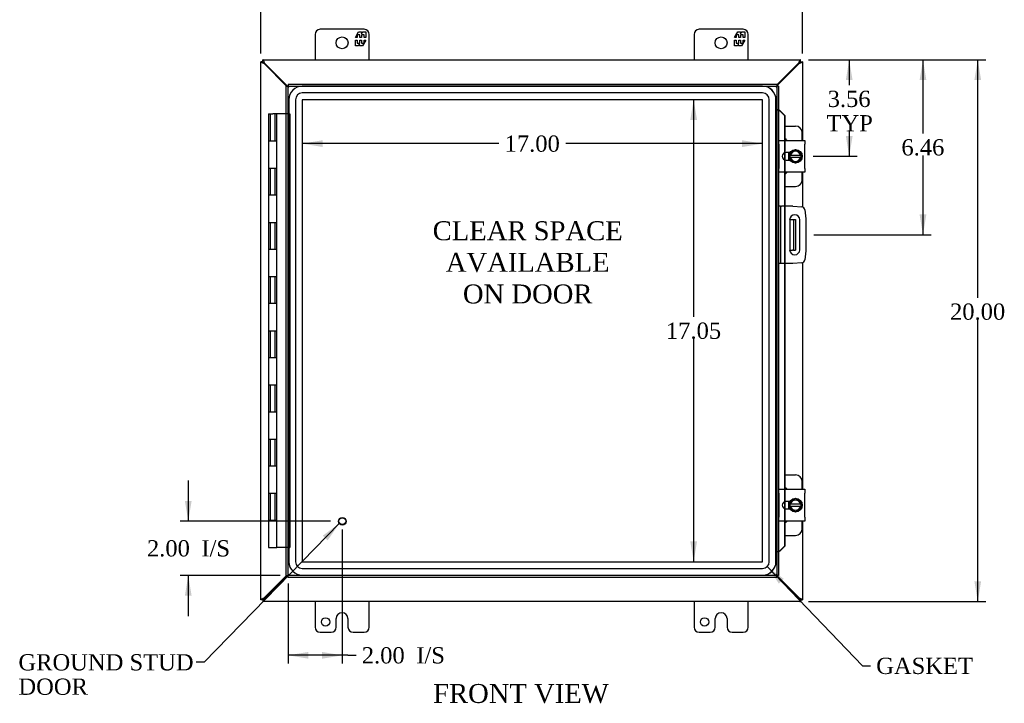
# Model space of a CAD drawing. Header units: inches. Extents: x 1 to 119, y 2 to 79.
# Tile 3 of 8: x 21 to 57, y 25 to 50. Entities that reach past the tile are written whole.
import ezdxf
from ezdxf.enums import TextEntityAlignment as Align

# ---------------------------------------------------------------- set-up
doc = ezdxf.new("R2010")
doc.units = ezdxf.units.IN
doc.header["$MEASUREMENT"] = 0
for name, color, linetype in [('COM40153-1', 7, 'CONTINUOUS'), ('COM40153-2', 7, 'CONTINUOUS'), ('COM42667', 7, 'CONTINUOUS'), ('COM42780', 7, 'CONTINUOUS'), ('COM48472', 7, 'CONTINUOUS'), ('COM70219', 7, 'CONTINUOUS'), ('COM71780-7', 7, 'CONTINUOUS'), ('DEFAULT', 7, 'CONTINUOUS'), ('FET07710', 7, 'CONTINUOUS'), ('HNG10620-16B', 7, 'CONTINUOUS'), ('HNG10620-16C', 7, 'CONTINUOUS'), ('SCC19011', 7, 'CONTINUOUS'), ('SPR20265', 7, 'CONTINUOUS'), ('STD21878', 7, 'CONTINUOUS'), ('WAF25035', 7, 'CONTINUOUS')]:
    doc.layers.add(name, color=color, linetype=linetype)
doc.styles.add('SEACAD_TIMES_NEW_ROMAN', font='times.ttf')

# ---------------------------------------------------------------- blocks, each defined once
blk = doc.blocks.new('SEANNOT_GROUP2')
at = {"layer": 'DEFAULT', "linetype": 'Continuous'}
blk.add_hatch(color=136, dxfattribs=at).paths.add_polyline_path([(32.457, 30.648), (32.891, 31.273), (32.278, 30.823)])
at = {"layer": 'DEFAULT', "color": 136, "linetype": 'Continuous'}
blk.add_line((27.903, 26.151), (27.603, 26.151), dxfattribs=at)
blk.add_lwpolyline([(27.903, 26.151), (32.891, 31.273)], dxfattribs=at)
at = {"layer": 'DEFAULT', "color": 136, "linetype": 'Continuous', "style": 'SEACAD_TIMES_NEW_ROMAN'}
for s, p in [('GROUND STUD', (21.038, 26.451)), ('DOOR', (21.038, 25.551))]:
    blk.add_text(s, height=0.6, dxfattribs=at).set_placement(p, align=Align.TOP_LEFT)
blk = doc.blocks.new('SEANNOT_GROUP3')
at = {"layer": 'DEFAULT', "linetype": 'Continuous'}
blk.add_hatch(color=136, dxfattribs=at).paths.add_polyline_path([(49.305, 29.231), (48.696, 29.686), (49.125, 29.058)])
at = {"layer": 'DEFAULT', "color": 136, "linetype": 'Continuous'}
blk.add_line((52.212, 26.02), (52.512, 26.02), dxfattribs=at)
blk.add_lwpolyline([(52.212, 26.02), (48.696, 29.686)], dxfattribs=at)
at = {"layer": 'DEFAULT', "color": 136, "linetype": 'Continuous', "style": 'SEACAD_TIMES_NEW_ROMAN'}
blk.add_text('GASKET', height=0.6, dxfattribs=at).set_placement((52.722, 26.32), align=Align.TOP_LEFT)
blk = doc.blocks.new('GDIMGGROUP')
at = {"layer": 'DEFAULT', "linetype": 'Continuous'}
for points in [[(30.743, 51.328), (29.993, 51.203), (30.743, 51.078)], [(49.243, 51.328), (49.243, 51.078), (49.993, 51.203)]]:
    blk.add_hatch(color=136, dxfattribs=at).paths.add_polyline_path(points)
at = {"layer": 'DEFAULT', "color": 136, "linetype": 'Continuous'}
for p, q in [((29.993, 48.617), (29.993, 51.503)), ((49.993, 48.617), (49.993, 51.503)), ((38.759, 51.203), (29.993, 51.203)), ((49.993, 51.203), (41.227, 51.203))]:
    blk.add_line(p, q, dxfattribs=at)
at = {"layer": 'DEFAULT', "color": 136, "linetype": 'Continuous', "style": 'SEACAD_TIMES_NEW_ROMAN'}
blk.add_text('20.00', height=0.6, dxfattribs=at).set_placement((38.969, 51.503), align=Align.TOP_LEFT)
blk = doc.blocks.new('GDIMGGROUP1')
at = {"layer": 'DEFAULT', "linetype": 'Continuous'}
for points in [[(56.597, 47.639), (56.472, 48.389), (56.347, 47.639)], [(56.597, 29.139), (56.347, 29.139), (56.472, 28.389)]]:
    blk.add_hatch(color=136, dxfattribs=at).paths.add_polyline_path(points)
at = {"layer": 'DEFAULT', "color": 136, "linetype": 'Continuous'}
for p, q in [((50.221, 48.389), (56.772, 48.389)), ((56.472, 39.604), (56.472, 48.389)), ((56.472, 28.389), (56.472, 38.794)), ((50.221, 28.389), (56.772, 28.389))]:
    blk.add_line(p, q, dxfattribs=at)
at = {"layer": 'DEFAULT', "color": 136, "linetype": 'Continuous', "style": 'SEACAD_TIMES_NEW_ROMAN'}
blk.add_text('20.00', height=0.6, dxfattribs=at).set_placement((55.448, 39.394), align=Align.TOP_LEFT)
blk = doc.blocks.new('GDIMGGROUP2')
at = {"layer": 'DEFAULT', "linetype": 'Continuous'}
for points in [[(27.186, 32.108), (27.311, 31.358), (27.436, 32.108)], [(27.186, 28.608), (27.436, 28.608), (27.311, 29.358)]]:
    blk.add_hatch(color=136, dxfattribs=at).paths.add_polyline_path(points)
at = {"layer": 'DEFAULT', "color": 136, "linetype": 'Continuous'}
for p, q in [((27.311, 32.858), (27.311, 31.358)), ((32.562, 31.358), (27.011, 31.358)), ((30.702, 29.358), (27.011, 29.358)), ((27.311, 29.358), (27.311, 27.858))]:
    blk.add_line(p, q, dxfattribs=at)
at = {"layer": 'DEFAULT', "color": 136, "linetype": 'Continuous', "style": 'SEACAD_TIMES_NEW_ROMAN'}
for s, p in [('2.00', (25.786, 30.658)), ('I/S', (27.798, 30.658))]:
    blk.add_text(s, height=0.6, dxfattribs=at).set_placement(p, align=Align.TOP_LEFT)
blk = doc.blocks.new('GDIMGGROUP3')
at = {"layer": 'DEFAULT', "linetype": 'Continuous'}
for points in [[(31.752, 26.284), (31.752, 26.534), (31.002, 26.409)], [(32.252, 26.284), (33.002, 26.409), (32.252, 26.534)]]:
    blk.add_hatch(color=136, dxfattribs=at).paths.add_polyline_path(points)
at = {"layer": 'DEFAULT', "color": 136, "linetype": 'Continuous'}
for p, q in [((33.002, 31.058), (33.002, 26.109)), ((31.002, 29.058), (31.002, 26.109)), ((33.211, 26.409), (31.002, 26.409)), ((33.211, 26.409), (33.511, 26.409))]:
    blk.add_line(p, q, dxfattribs=at)
at = {"layer": 'DEFAULT', "color": 136, "linetype": 'Continuous', "style": 'SEACAD_TIMES_NEW_ROMAN'}
for s, p in [('2.00', (33.721, 26.709)), ('I/S', (35.733, 26.709))]:
    blk.add_text(s, height=0.6, dxfattribs=at).set_placement(p, align=Align.TOP_LEFT)
blk = doc.blocks.new('GDIMGGROUP16')
at = {"layer": 'DEFAULT', "linetype": 'Continuous'}
for points in [[(51.849, 47.639), (51.724, 48.389), (51.599, 47.639)], [(51.849, 45.577), (51.599, 45.577), (51.724, 44.827)]]:
    blk.add_hatch(color=136, dxfattribs=at).paths.add_polyline_path(points)
at = {"layer": 'DEFAULT', "color": 136, "linetype": 'Continuous'}
for p, q in [((50.221, 48.389), (52.024, 48.389)), ((51.724, 48.389), (51.724, 47.457)), ((51.724, 45.747), (51.724, 44.827)), ((50.389, 44.827), (52.024, 44.827))]:
    blk.add_line(p, q, dxfattribs=at)
at = {"layer": 'DEFAULT', "color": 136, "linetype": 'Continuous', "style": 'SEACAD_TIMES_NEW_ROMAN'}
for s, p in [('3.56', (50.928, 47.247)), ('TYP', (50.885, 46.347))]:
    blk.add_text(s, height=0.6, dxfattribs=at).set_placement(p, align=Align.TOP_LEFT)
blk = doc.blocks.new('GDIMGGROUP17')
at = {"layer": 'DEFAULT', "linetype": 'Continuous'}
for points in [[(54.573, 47.639), (54.448, 48.389), (54.323, 47.639)], [(54.573, 42.679), (54.323, 42.679), (54.448, 41.929)]]:
    blk.add_hatch(color=136, dxfattribs=at).paths.add_polyline_path(points)
at = {"layer": 'DEFAULT', "color": 136, "linetype": 'Continuous'}
for p, q in [((50.221, 48.389), (54.748, 48.389)), ((54.448, 48.389), (54.448, 45.669)), ((54.448, 44.859), (54.448, 41.929)), ((50.418, 41.929), (54.748, 41.929))]:
    blk.add_line(p, q, dxfattribs=at)
at = {"layer": 'DEFAULT', "color": 136, "linetype": 'Continuous', "style": 'SEACAD_TIMES_NEW_ROMAN'}
blk.add_text('6.46', height=0.6, dxfattribs=at).set_placement((53.652, 45.459), align=Align.TOP_LEFT)
blk = doc.blocks.new('GDIMGGROUP24')
at = {"layer": 'DEFAULT', "linetype": 'Continuous'}
for points in [[(45.854, 46.166), (46.104, 46.166), (45.979, 46.916)], [(45.854, 30.612), (45.979, 29.862), (46.104, 30.612)]]:
    blk.add_hatch(color=136, dxfattribs=at).paths.add_polyline_path(points)
at = {"layer": 'DEFAULT', "color": 136, "linetype": 'Continuous'}
for p, q in [((45.979, 46.916), (45.979, 38.899)), ((45.979, 38.089), (45.979, 29.862))]:
    blk.add_line(p, q, dxfattribs=at)
at = {"layer": 'DEFAULT', "color": 136, "linetype": 'Continuous', "style": 'SEACAD_TIMES_NEW_ROMAN'}
blk.add_text('17.05', height=0.6, dxfattribs=at).set_placement((44.955, 38.689), align=Align.TOP_LEFT)
blk = doc.blocks.new('GDIMGGROUP25')
at = {"layer": 'DEFAULT', "linetype": 'Continuous'}
for points in [[(32.272, 45.17), (32.272, 45.42), (31.522, 45.295)], [(47.77, 45.17), (48.52, 45.295), (47.77, 45.42)]]:
    blk.add_hatch(color=136, dxfattribs=at).paths.add_polyline_path(points)
at = {"layer": 'DEFAULT', "color": 136, "linetype": 'Continuous'}
for p, q in [((38.787, 45.295), (31.522, 45.295)), ((48.52, 45.295), (41.255, 45.295))]:
    blk.add_line(p, q, dxfattribs=at)
at = {"layer": 'DEFAULT', "color": 136, "linetype": 'Continuous', "style": 'SEACAD_TIMES_NEW_ROMAN'}
blk.add_text('17.00', height=0.6, dxfattribs=at).set_placement((38.997, 45.595), align=Align.TOP_LEFT)

msp = doc.modelspace()

# ---------------------------------------------------------------- linework, layer by layer
at = {"layer": 'COM40153-1', "color": 7}
for p, q in [((49.525, 42.491), (49.635, 42.491)), ((49.635, 42.491), (49.671, 42.491)), ((49.671, 42.491), (49.743, 42.491)), ((49.671, 42.491), (49.671, 41.366)), ((49.743, 42.491), (49.743, 41.366)), ((49.525, 41.366), (49.635, 41.366)), ((49.671, 41.366), (49.635, 41.366)), ((49.671, 41.366), (49.743, 41.366))]:
    msp.add_line(p, q, dxfattribs=at)
at = {"layer": 'COM40153-2', "color": 7}
for p, q in [((49.19, 42.991), (49.118, 42.991)), ((49.19, 42.991), (49.19, 40.866)), ((49.19, 42.991), (49.226, 42.991)), ((49.641, 42.991), (49.226, 42.991)), ((49.641, 42.991), (49.975, 42.962)), ((50.089, 42.848), (50.118, 42.514)), ((49.525, 42.479), (49.525, 41.379)), ((49.9, 41.379), (49.9, 42.479)), ((50.118, 42.514), (50.118, 41.343)), ((50.118, 41.343), (50.089, 41.009)), ((49.19, 40.866), (49.118, 40.866)), ((49.226, 40.866), (49.19, 40.866)), ((49.641, 40.866), (49.226, 40.866)), ((49.975, 40.896), (49.641, 40.866))]:
    msp.add_line(p, q, dxfattribs=at)
for centre, radius, start, end in [((49.964, 42.838), 0.125, 5, 85), ((49.712, 42.479), 0.188, 0, 180), ((49.712, 41.379), 0.188, 180, 0), ((49.964, 41.02), 0.125, 275, 355)]:
    msp.add_arc(centre, radius, start, end, dxfattribs=at)
at = {"layer": 'COM42667', "color": 7}
for p, q in [((49.119, 45.273), (49.119, 45.416)), ((49.119, 45.416), (50.089, 45.416)), ((49.119, 45.273), (49.119, 44.381)), ((50.089, 45.416), (50.089, 45.273)), ((50.089, 44.381), (50.089, 45.273)), ((49.533, 44.967), (49.393, 44.967)), ((49.119, 44.238), (49.119, 44.381)), ((49.393, 44.686), (49.533, 44.686)), ((50.089, 44.381), (50.089, 44.238)), ((50.089, 44.238), (49.119, 44.238)), ((49.119, 32.397), (49.119, 32.54)), ((49.119, 32.54), (50.089, 32.54)), ((49.119, 32.397), (49.119, 31.505)), ((50.089, 32.54), (50.089, 32.397)), ((50.089, 31.505), (50.089, 32.397)), ((49.533, 32.091), (49.393, 32.091)), ((49.393, 31.81), (49.533, 31.81)), ((49.119, 31.362), (49.119, 31.505)), ((50.089, 31.362), (49.119, 31.362)), ((50.089, 31.505), (50.089, 31.362))]:
    msp.add_line(p, q, dxfattribs=at)
for centre in [(49.393, 44.827), (49.393, 31.951)]:
    msp.add_arc(centre, 0.141, 90, 270, dxfattribs=at)
at = {"layer": 'COM42780', "color": 7}
for p, q in [((49.343, 45.942), (49.74, 45.942)), ((49.99, 45.416), (49.99, 45.692)), ((49.49, 44.686), (49.49, 44.967)), ((49.99, 43.962), (49.99, 44.238)), ((49.343, 43.712), (49.74, 43.712)), ((49.343, 33.066), (49.74, 33.066)), ((49.99, 32.54), (49.99, 32.816)), ((49.49, 31.81), (49.49, 32.091)), ((49.99, 31.086), (49.99, 31.362)), ((49.343, 30.836), (49.74, 30.836))]:
    msp.add_line(p, q, dxfattribs=at)
for centre, start, end in [((49.74, 45.692), 0, 90), ((49.24, 45.255), 39.9324, 65.6695), ((49.24, 44.399), 294.3305, 320.0676), ((49.74, 43.962), 270, 0), ((49.74, 32.816), 0, 90), ((49.24, 32.379), 39.9324, 65.6695), ((49.24, 31.523), 294.3305, 320.0676), ((49.74, 31.086), 270, 0)]:
    msp.add_arc(centre, 0.25, start, end, dxfattribs=at)
at = {"layer": 'COM48472', "color": 7}
for p, q in [((30.065, 48.389), (49.921, 48.389)), ((30.065, 48.317), (30.065, 48.389)), ((49.921, 48.317), (49.921, 48.389)), ((30.065, 48.317), (29.993, 48.317)), ((29.993, 28.461), (29.993, 48.317)), ((30.065, 48.317), (30.101, 48.281)), ((30.065, 48.317), (30.101, 48.281)), ((30.125, 48.239), (30.101, 48.255)), ((30.945, 47.419), (30.125, 48.239)), ((30.143, 48.257), (30.127, 48.281)), ((30.981, 47.419), (30.143, 48.257)), ((49.843, 48.257), (49.046, 47.46)), ((49.861, 48.239), (49.046, 47.424)), ((49.859, 48.281), (49.843, 48.257)), ((49.885, 48.255), (49.861, 48.239)), ((49.921, 48.317), (49.885, 48.281)), ((49.921, 48.317), (49.885, 48.281)), ((49.921, 48.317), (49.993, 48.317)), ((49.993, 48.317), (49.993, 45.416)), ((49.993, 44.238), (49.993, 42.959)), ((49.993, 40.898), (49.993, 32.54)), ((49.993, 31.362), (49.993, 28.461)), ((30.125, 28.539), (30.945, 29.358)), ((30.143, 28.521), (30.981, 29.358)), ((49.046, 29.354), (49.861, 28.539)), ((49.046, 29.318), (49.843, 28.521)), ((30.065, 28.461), (29.993, 28.461)), ((30.065, 28.461), (30.101, 28.497)), ((30.065, 28.461), (30.101, 28.497)), ((30.065, 28.461), (30.065, 28.389)), ((49.921, 28.389), (30.065, 28.389)), ((30.101, 28.523), (30.125, 28.539)), ((30.127, 28.497), (30.143, 28.521)), ((49.843, 28.521), (49.859, 28.497)), ((49.861, 28.539), (49.885, 28.523)), ((49.921, 28.461), (49.885, 28.497)), ((49.921, 28.461), (49.885, 28.497)), ((49.921, 28.461), (49.993, 28.461)), ((49.921, 28.461), (49.921, 28.389))]:
    msp.add_line(p, q, dxfattribs=at)
for points, knots in [([(30.127, 48.281), (30.122, 48.295), (30.117, 48.309), (30.106, 48.335), (30.101, 48.347), (30.091, 48.367), (30.086, 48.375), (30.075, 48.386), (30.07, 48.389), (30.065, 48.389)], [0, 0, 0, 0, 0.25, 0.25, 0.5, 0.5, 0.75, 0.75, 1, 1, 1, 1]), ([(49.921, 48.389), (49.916, 48.389), (49.911, 48.386), (49.9, 48.375), (49.895, 48.367), (49.885, 48.347), (49.88, 48.335), (49.87, 48.309), (49.864, 48.295), (49.859, 48.281)], [0, 0, 0, 0, 0.25, 0.25, 0.5, 0.5, 0.75, 0.75, 1, 1, 1, 1]), ([(30.101, 48.255), (30.087, 48.26), (30.073, 48.265), (30.047, 48.276), (30.035, 48.281), (30.015, 48.291), (30.007, 48.296), (29.996, 48.306), (29.993, 48.312), (29.993, 48.317)], [0, 0, 0, 0, 0.25, 0.25, 0.5, 0.5, 0.75, 0.75, 1, 1, 1, 1]), ([(30.127, 48.281), (30.117, 48.29), (30.106, 48.3), (30.086, 48.313), (30.075, 48.317), (30.065, 48.317)], [0, 0, 0, 0, 0.5, 0.5, 1, 1, 1, 1]), ([(30.101, 48.255), (30.096, 48.26), (30.092, 48.265), (30.083, 48.276), (30.079, 48.281), (30.072, 48.291), (30.07, 48.296), (30.066, 48.306), (30.065, 48.312), (30.065, 48.317)], [0, 0, 0, 0, 0.25, 0.25, 0.5, 0.5, 0.75, 0.75, 1, 1, 1, 1]), ([(49.921, 48.317), (49.911, 48.317), (49.9, 48.313), (49.88, 48.3), (49.87, 48.29), (49.859, 48.281)], [0, 0, 0, 0, 0.5, 0.5, 1, 1, 1, 1]), ([(49.921, 48.317), (49.921, 48.312), (49.92, 48.306), (49.917, 48.296), (49.914, 48.291), (49.907, 48.281), (49.903, 48.276), (49.895, 48.265), (49.89, 48.26), (49.885, 48.255)], [0, 0, 0, 0, 0.25, 0.25, 0.5, 0.5, 0.75, 0.75, 1, 1, 1, 1]), ([(49.993, 48.317), (49.993, 48.312), (49.99, 48.306), (49.979, 48.296), (49.971, 48.291), (49.951, 48.281), (49.939, 48.276), (49.913, 48.265), (49.899, 48.26), (49.885, 48.255)], [0, 0, 0, 0, 0.25, 0.25, 0.5, 0.5, 0.75, 0.75, 1, 1, 1, 1]), ([(29.993, 28.461), (29.993, 28.466), (29.996, 28.471), (30.007, 28.481), (30.015, 28.487), (30.035, 28.497), (30.047, 28.502), (30.073, 28.512), (30.087, 28.517), (30.101, 28.523)], [0, 0, 0, 0, 0.25, 0.25, 0.5, 0.5, 0.75, 0.75, 1, 1, 1, 1]), ([(30.065, 28.461), (30.065, 28.466), (30.066, 28.471), (30.07, 28.481), (30.072, 28.487), (30.079, 28.497), (30.083, 28.502), (30.092, 28.512), (30.096, 28.517), (30.101, 28.523)], [0, 0, 0, 0, 0.25, 0.25, 0.5, 0.5, 0.75, 0.75, 1, 1, 1, 1]), ([(30.065, 28.389), (30.07, 28.389), (30.075, 28.392), (30.086, 28.402), (30.091, 28.41), (30.101, 28.43), (30.106, 28.442), (30.117, 28.469), (30.122, 28.483), (30.127, 28.497)], [0, 0, 0, 0, 0.25, 0.25, 0.5, 0.5, 0.75, 0.75, 1, 1, 1, 1]), ([(30.065, 28.461), (30.075, 28.461), (30.086, 28.465), (30.106, 28.478), (30.117, 28.487), (30.127, 28.497)], [0, 0, 0, 0, 0.5, 0.5, 1, 1, 1, 1]), ([(49.859, 28.497), (49.864, 28.483), (49.87, 28.469), (49.88, 28.442), (49.885, 28.43), (49.895, 28.41), (49.9, 28.402), (49.911, 28.392), (49.916, 28.389), (49.921, 28.389)], [0, 0, 0, 0, 0.25, 0.25, 0.5, 0.5, 0.75, 0.75, 1, 1, 1, 1]), ([(49.859, 28.497), (49.87, 28.487), (49.88, 28.478), (49.9, 28.465), (49.911, 28.461), (49.921, 28.461)], [0, 0, 0, 0, 0.5, 0.5, 1, 1, 1, 1]), ([(49.885, 28.523), (49.89, 28.517), (49.895, 28.512), (49.903, 28.502), (49.907, 28.497), (49.914, 28.487), (49.917, 28.481), (49.92, 28.471), (49.921, 28.466), (49.921, 28.461)], [0, 0, 0, 0, 0.25, 0.25, 0.5, 0.5, 0.75, 0.75, 1, 1, 1, 1]), ([(49.885, 28.523), (49.899, 28.517), (49.913, 28.512), (49.939, 28.502), (49.951, 28.497), (49.971, 28.487), (49.979, 28.481), (49.99, 28.471), (49.993, 28.466), (49.993, 28.461)], [0, 0, 0, 0, 0.25, 0.25, 0.5, 0.5, 0.75, 0.75, 1, 1, 1, 1])]:
    msp.add_open_spline(points, degree=3, knots=knots, dxfattribs=at)
at = {"layer": 'COM70219', "color": 7}
for p, q in [((48.519, 47.415), (31.523, 47.415)), ((48.519, 47.414), (31.523, 47.414)), ((31.023, 46.915), (31.023, 29.863)), ((31.024, 46.915), (31.024, 29.863)), ((31.273, 46.915), (31.273, 29.863)), ((31.522, 46.915), (31.522, 29.863)), ((48.519, 47.165), (31.523, 47.165)), ((48.519, 46.916), (31.523, 46.916)), ((31.523, 46.915), (31.523, 29.863)), ((48.519, 46.915), (31.523, 46.915)), ((48.519, 29.863), (48.519, 46.915)), ((48.52, 29.863), (48.52, 46.915)), ((48.769, 29.863), (48.769, 46.915)), ((49.018, 29.863), (49.018, 46.915)), ((49.019, 29.863), (49.019, 46.915)), ((31.523, 29.863), (48.519, 29.863)), ((31.523, 29.862), (48.519, 29.862)), ((31.523, 29.613), (48.519, 29.613)), ((31.523, 29.364), (48.519, 29.364)), ((31.523, 29.363), (48.519, 29.363))]:
    msp.add_line(p, q, dxfattribs=at)
for centre, radius, start, end in [((31.523, 46.915), 0.5, 90, 180), ((31.523, 46.915), 0.499, 90, 180), ((48.519, 46.915), 0.5, 0, 90), ((48.519, 46.915), 0.499, 0, 90), ((31.523, 46.915), 0.25, 90, 180), ((31.523, 46.915), 0.001, 90, 180), ((48.519, 46.915), 0.25, 0, 90), ((48.519, 46.915), 0.001, 0, 90), ((31.523, 29.863), 0.5, 180, 270), ((31.523, 29.863), 0.499, 180, 270), ((31.523, 29.863), 0.25, 180, 270), ((31.523, 29.863), 0.001, 180, 270), ((48.519, 29.863), 0.5, 270, 0), ((48.519, 29.863), 0.001, 270, 0), ((48.519, 29.863), 0.25, 270, 0), ((48.519, 29.863), 0.499, 270, 0)]:
    msp.add_arc(centre, radius, start, end, dxfattribs=at)
at = {"layer": 'COM71780-7', "color": 7}
for p, q in [((30.93, 47.419), (31.002, 47.419)), ((30.93, 29.358), (30.93, 47.419)), ((31.002, 47.491), (31.002, 47.419)), ((31.002, 47.491), (49.046, 47.491)), ((31.002, 47.419), (49.046, 47.419)), ((31.002, 47.419), (31.038, 47.383)), ((31.002, 29.358), (31.002, 47.419)), ((31.002, 47.419), (31.038, 47.383)), ((49.046, 47.419), (49.01, 47.383)), ((49.046, 47.419), (49.01, 47.383)), ((49.046, 47.491), (49.046, 47.419)), ((49.046, 47.419), (49.046, 29.358)), ((49.118, 47.419), (49.046, 47.419)), ((49.118, 47.419), (49.118, 29.358)), ((49.118, 46.544), (49.046, 46.544)), ((49.131, 46.544), (49.118, 46.544)), ((49.14, 46.521), (49.149, 46.521)), ((49.16, 46.509), (49.33, 46.336)), ((49.16, 46.509), (49.173, 46.509)), ((49.173, 46.509), (49.343, 46.336)), ((49.33, 46.336), (49.33, 45.416)), ((49.343, 46.336), (49.33, 46.336)), ((49.343, 46.336), (49.343, 45.416)), ((49.33, 45.416), (49.33, 44.952)), ((49.343, 45.416), (49.343, 44.958)), ((49.33, 44.952), (49.33, 44.701)), ((49.343, 44.958), (49.343, 44.696)), ((49.33, 44.701), (49.33, 44.238)), ((49.343, 44.696), (49.343, 44.238)), ((49.33, 44.238), (49.33, 42.991)), ((49.343, 44.238), (49.343, 42.991)), ((49.33, 42.991), (49.33, 40.866)), ((49.343, 42.991), (49.343, 40.866)), ((49.33, 40.866), (49.33, 32.54)), ((49.343, 40.866), (49.343, 32.54)), ((49.33, 32.54), (49.33, 32.076)), ((49.343, 32.54), (49.343, 32.082)), ((49.33, 32.076), (49.33, 31.825)), ((49.343, 32.082), (49.343, 31.82)), ((49.33, 31.825), (49.33, 31.362)), ((49.343, 31.82), (49.343, 31.362)), ((49.33, 31.362), (49.33, 30.441)), ((49.343, 31.362), (49.343, 30.441)), ((49.118, 30.233), (49.046, 30.233)), ((49.118, 30.233), (49.131, 30.233)), ((49.149, 30.257), (49.14, 30.257)), ((49.33, 30.441), (49.16, 30.269)), ((49.16, 30.269), (49.173, 30.269)), ((49.343, 30.441), (49.173, 30.269)), ((49.343, 30.441), (49.33, 30.441)), ((30.93, 29.358), (31.002, 29.358)), ((31.002, 29.358), (31.038, 29.394)), ((31.002, 29.358), (31.038, 29.394)), ((49.046, 29.358), (31.002, 29.358)), ((31.002, 29.286), (31.002, 29.358)), ((49.046, 29.286), (31.002, 29.286)), ((49.046, 29.358), (49.01, 29.394)), ((49.046, 29.358), (49.01, 29.394)), ((49.046, 29.286), (49.046, 29.358)), ((49.118, 29.358), (49.046, 29.358))]:
    msp.add_line(p, q, dxfattribs=at)
for centre, radius, start, end in [((49.559, 47.595), 1.153, 245.7342, 248.7275), ((49.449, 46.778), 0.395, 216.3142, 223.0054), ((49.559, 29.182), 1.153, 111.2725, 114.2658), ((49.449, 30), 0.395, 136.9946, 143.6858)]:
    msp.add_arc(centre, radius, start, end, dxfattribs=at)
at = {"layer": 'FET07710', "color": 7}
for p, q in [((33.806, 49.514), (32.181, 49.514)), ((47.806, 49.514), (46.181, 49.514)), ((31.993, 49.326), (31.993, 48.389)), ((33.483, 49.209), (33.605, 49.421)), ((33.547, 49.209), (33.483, 49.209)), ((33.483, 48.899), (33.483, 49.111)), ((33.483, 49.111), (33.547, 49.111)), ((33.646, 49.314), (33.547, 49.314)), ((33.547, 49.314), (33.547, 49.209)), ((33.547, 49.111), (33.547, 49.005)), ((33.605, 49.421), (33.714, 49.421)), ((33.646, 49.209), (33.646, 49.314)), ((33.705, 49.209), (33.646, 49.209)), ((33.646, 49.005), (33.646, 49.111)), ((33.646, 49.111), (33.705, 49.111)), ((33.804, 49.314), (33.705, 49.314)), ((33.705, 49.314), (33.705, 49.209)), ((33.705, 49.111), (33.705, 49.005)), ((33.714, 49.421), (33.714, 49.343)), ((33.714, 49.343), (33.759, 49.421)), ((33.868, 49.111), (33.746, 48.899)), ((33.759, 49.421), (33.868, 49.421)), ((33.804, 49.209), (33.804, 49.314)), ((33.868, 49.209), (33.804, 49.209)), ((33.804, 49.005), (33.804, 49.111)), ((33.804, 49.111), (33.868, 49.111)), ((33.868, 49.421), (33.868, 49.209)), ((33.993, 48.389), (33.993, 49.326)), ((45.993, 49.326), (45.993, 48.389)), ((47.483, 49.209), (47.605, 49.421)), ((47.547, 49.209), (47.483, 49.209)), ((47.483, 48.899), (47.483, 49.111)), ((47.483, 49.111), (47.547, 49.111)), ((47.646, 49.314), (47.547, 49.314)), ((47.547, 49.314), (47.547, 49.209)), ((47.547, 49.111), (47.547, 49.005)), ((47.605, 49.421), (47.714, 49.421)), ((47.646, 49.209), (47.646, 49.314)), ((47.705, 49.209), (47.646, 49.209)), ((47.646, 49.005), (47.646, 49.111)), ((47.646, 49.111), (47.705, 49.111)), ((47.804, 49.314), (47.705, 49.314)), ((47.705, 49.314), (47.705, 49.209)), ((47.705, 49.111), (47.705, 49.005)), ((47.714, 49.421), (47.714, 49.343)), ((47.714, 49.343), (47.759, 49.421)), ((47.868, 49.111), (47.746, 48.899)), ((47.759, 49.421), (47.868, 49.421)), ((47.804, 49.209), (47.804, 49.314)), ((47.868, 49.209), (47.804, 49.209)), ((47.804, 49.005), (47.804, 49.111)), ((47.804, 49.111), (47.868, 49.111)), ((47.868, 49.421), (47.868, 49.209)), ((47.993, 48.389), (47.993, 49.326)), ((33.592, 48.899), (33.483, 48.899)), ((33.547, 49.005), (33.646, 49.005)), ((33.636, 48.977), (33.592, 48.899)), ((33.636, 48.899), (33.636, 48.977)), ((33.746, 48.899), (33.636, 48.899)), ((33.705, 49.005), (33.804, 49.005)), ((47.592, 48.899), (47.483, 48.899)), ((47.547, 49.005), (47.646, 49.005)), ((47.636, 48.977), (47.592, 48.899)), ((47.636, 48.899), (47.636, 48.977)), ((47.746, 48.899), (47.636, 48.899)), ((47.705, 49.005), (47.804, 49.005)), ((31.993, 28.389), (31.993, 27.451)), ((33.993, 27.451), (33.993, 28.389)), ((45.993, 28.389), (45.993, 27.451)), ((47.993, 27.451), (47.993, 28.389)), ((32.775, 27.451), (32.775, 27.764)), ((32.993, 27.982), (32.993, 27.982)), ((33.211, 27.764), (33.211, 27.451)), ((46.775, 27.451), (46.775, 27.764)), ((46.993, 27.982), (46.993, 27.982)), ((47.211, 27.764), (47.211, 27.451)), ((32.181, 27.264), (32.587, 27.264)), ((33.399, 27.264), (33.806, 27.264)), ((46.181, 27.264), (46.587, 27.264)), ((47.399, 27.264), (47.806, 27.264))]:
    msp.add_line(p, q, dxfattribs=at)
for centre, radius in [((32.993, 49.014), 0.219), ((46.993, 49.014), 0.219), ((32.384, 27.639), 0.156), ((46.384, 27.639), 0.156)]:
    msp.add_circle(centre, radius, dxfattribs=at)
for centre, radius, start, end in [((32.181, 49.326), 0.188, 90, 180), ((33.806, 49.326), 0.188, 0, 90), ((46.181, 49.326), 0.188, 90, 180), ((47.806, 49.326), 0.188, 0, 90), ((32.993, 27.764), 0.218, 90, 180), ((32.993, 27.764), 0.218, 0, 90), ((46.993, 27.764), 0.218, 90, 180), ((46.993, 27.764), 0.218, 0, 90), ((32.181, 27.451), 0.188, 180, 270), ((32.587, 27.451), 0.188, 270, 0), ((33.399, 27.451), 0.188, 180, 270), ((33.806, 27.451), 0.188, 270, 0), ((46.181, 27.451), 0.188, 180, 270), ((46.587, 27.451), 0.188, 270, 0), ((47.399, 27.451), 0.188, 180, 270), ((47.806, 27.451), 0.188, 270, 0)]:
    msp.add_arc(centre, radius, start, end, dxfattribs=at)
at = {"layer": 'HNG10620-16B', "color": 7}
for p, q in [((30.432, 45.389), (30.278, 45.389)), ((30.278, 45.389), (30.278, 44.389)), ((30.278, 44.389), (30.432, 44.389)), ((30.432, 43.389), (30.278, 43.389)), ((30.278, 43.389), (30.278, 42.389)), ((30.278, 42.389), (30.432, 42.389)), ((30.432, 41.389), (30.278, 41.389)), ((30.278, 41.389), (30.278, 40.389)), ((30.278, 40.389), (30.432, 40.389)), ((30.432, 39.389), (30.278, 39.389)), ((30.278, 39.389), (30.278, 38.389)), ((30.278, 38.389), (30.432, 38.389)), ((30.432, 37.389), (30.278, 37.389)), ((30.278, 37.389), (30.278, 36.389)), ((30.278, 36.389), (30.432, 36.389)), ((30.432, 35.389), (30.278, 35.389)), ((30.278, 35.389), (30.278, 34.389)), ((30.278, 34.389), (30.432, 34.389)), ((30.432, 33.389), (30.278, 33.389)), ((30.278, 33.389), (30.278, 32.389)), ((30.278, 32.389), (30.432, 32.389)), ((30.432, 31.389), (30.278, 31.389)), ((30.278, 31.389), (30.278, 30.389)), ((30.278, 30.389), (30.586, 30.389))]:
    msp.add_line(p, q, dxfattribs=at)
at = {"layer": 'HNG10620-16C', "color": 7}
for p, q in [((30.278, 46.389), (30.432, 46.389)), ((30.278, 46.389), (30.278, 45.389)), ((30.338, 46.389), (30.338, 45.389)), ((30.93, 46.389), (30.432, 46.389)), ((30.515, 46.389), (30.515, 45.389)), ((30.526, 45.389), (30.526, 46.389)), ((30.568, 46.389), (30.568, 45.389)), ((30.586, 45.389), (30.586, 46.389)), ((30.973, 46.389), (30.93, 46.389)), ((31.002, 46.389), (30.973, 46.389)), ((31.002, 46.389), (31.062, 46.389)), ((31.062, 46.389), (31.062, 30.389)), ((30.432, 45.389), (30.278, 45.389)), ((30.586, 45.389), (30.432, 45.389)), ((30.586, 44.389), (30.586, 45.389)), ((30.278, 44.389), (30.432, 44.389)), ((30.278, 44.389), (30.278, 43.389)), ((30.338, 44.389), (30.338, 43.389)), ((30.432, 44.389), (30.586, 44.389)), ((30.515, 44.389), (30.515, 43.389)), ((30.526, 43.389), (30.526, 44.389)), ((30.568, 44.389), (30.568, 43.389)), ((30.586, 43.389), (30.586, 44.389)), ((30.432, 43.389), (30.278, 43.389)), ((30.586, 43.389), (30.432, 43.389)), ((30.586, 42.389), (30.586, 43.389)), ((30.278, 42.389), (30.432, 42.389)), ((30.278, 42.389), (30.278, 41.389)), ((30.338, 42.389), (30.338, 41.389)), ((30.432, 42.389), (30.586, 42.389)), ((30.515, 42.389), (30.515, 41.389)), ((30.526, 41.389), (30.526, 42.389)), ((30.568, 42.389), (30.568, 41.389)), ((30.586, 41.389), (30.586, 42.389)), ((30.432, 41.389), (30.278, 41.389)), ((30.586, 41.389), (30.432, 41.389)), ((30.586, 40.389), (30.586, 41.389)), ((30.278, 40.389), (30.432, 40.389)), ((30.278, 40.389), (30.278, 39.389)), ((30.338, 40.389), (30.338, 39.389)), ((30.432, 40.389), (30.586, 40.389)), ((30.515, 40.389), (30.515, 39.389)), ((30.526, 39.389), (30.526, 40.389)), ((30.568, 40.389), (30.568, 39.389)), ((30.586, 39.389), (30.586, 40.389)), ((30.432, 39.389), (30.278, 39.389)), ((30.586, 39.389), (30.432, 39.389)), ((30.586, 38.389), (30.586, 39.389)), ((30.278, 38.389), (30.432, 38.389)), ((30.278, 38.389), (30.278, 37.389)), ((30.338, 38.389), (30.338, 37.389)), ((30.432, 38.389), (30.586, 38.389)), ((30.515, 38.389), (30.515, 37.389)), ((30.526, 37.389), (30.526, 38.389)), ((30.568, 38.389), (30.568, 37.389)), ((30.586, 37.389), (30.586, 38.389)), ((30.432, 37.389), (30.278, 37.389)), ((30.586, 37.389), (30.432, 37.389)), ((30.586, 36.389), (30.586, 37.389)), ((30.278, 36.389), (30.432, 36.389)), ((30.278, 36.389), (30.278, 35.389)), ((30.338, 36.389), (30.338, 35.389)), ((30.432, 36.389), (30.586, 36.389)), ((30.515, 36.389), (30.515, 35.389)), ((30.526, 35.389), (30.526, 36.389)), ((30.568, 36.389), (30.568, 35.389)), ((30.586, 35.389), (30.586, 36.389)), ((30.432, 35.389), (30.278, 35.389)), ((30.586, 35.389), (30.432, 35.389)), ((30.586, 34.389), (30.586, 35.389)), ((30.278, 34.389), (30.432, 34.389)), ((30.278, 34.389), (30.278, 33.389)), ((30.338, 34.389), (30.338, 33.389)), ((30.432, 34.389), (30.586, 34.389)), ((30.515, 34.389), (30.515, 33.389)), ((30.526, 33.389), (30.526, 34.389)), ((30.568, 34.389), (30.568, 33.389)), ((30.586, 33.389), (30.586, 34.389)), ((30.432, 33.389), (30.278, 33.389)), ((30.586, 33.389), (30.432, 33.389)), ((30.586, 32.389), (30.586, 33.389)), ((30.278, 32.389), (30.432, 32.389)), ((30.278, 32.389), (30.278, 31.389)), ((30.338, 32.389), (30.338, 31.389)), ((30.432, 32.389), (30.586, 32.389)), ((30.515, 32.389), (30.515, 31.389)), ((30.526, 31.389), (30.526, 32.389)), ((30.568, 32.389), (30.568, 31.389)), ((30.586, 31.389), (30.586, 32.389)), ((30.432, 31.389), (30.278, 31.389)), ((30.586, 31.389), (30.432, 31.389)), ((30.586, 30.389), (30.586, 31.389)), ((30.93, 30.389), (30.586, 30.389)), ((30.973, 30.389), (30.93, 30.389)), ((31.002, 30.389), (30.973, 30.389)), ((31.002, 30.389), (31.062, 30.389))]:
    msp.add_line(p, q, dxfattribs=at)
at = {"layer": 'SCC19011', "color": 7}
for p, q in [((49.74, 45.068), (49.525, 44.936)), ((49.525, 44.936), (49.525, 44.861)), ((49.525, 44.861), (49.525, 44.793)), ((49.545, 44.861), (49.525, 44.861)), ((49.525, 44.793), (49.525, 44.718)), ((49.525, 44.793), (49.545, 44.793)), ((49.555, 44.861), (49.545, 44.861)), ((49.545, 44.793), (49.555, 44.793)), ((49.924, 44.861), (49.555, 44.861)), ((49.555, 44.793), (49.924, 44.793)), ((49.955, 44.936), (49.74, 45.068)), ((49.934, 44.861), (49.924, 44.861)), ((49.924, 44.793), (49.934, 44.793)), ((49.955, 44.861), (49.934, 44.861)), ((49.934, 44.793), (49.955, 44.793)), ((49.955, 44.861), (49.955, 44.936)), ((49.955, 44.793), (49.955, 44.861)), ((49.955, 44.718), (49.955, 44.793)), ((49.525, 44.718), (49.74, 44.586)), ((49.74, 44.586), (49.955, 44.718)), ((49.74, 32.192), (49.525, 32.06)), ((49.525, 32.06), (49.525, 31.985)), ((49.955, 32.06), (49.74, 32.192)), ((49.955, 31.985), (49.955, 32.06)), ((49.525, 31.985), (49.525, 31.917)), ((49.545, 31.985), (49.525, 31.985)), ((49.525, 31.917), (49.525, 31.842)), ((49.525, 31.917), (49.545, 31.917)), ((49.525, 31.842), (49.74, 31.71)), ((49.555, 31.985), (49.545, 31.985)), ((49.545, 31.917), (49.555, 31.917)), ((49.924, 31.985), (49.555, 31.985)), ((49.555, 31.917), (49.924, 31.917)), ((49.74, 31.71), (49.955, 31.842)), ((49.934, 31.985), (49.924, 31.985)), ((49.924, 31.917), (49.934, 31.917)), ((49.955, 31.985), (49.934, 31.985)), ((49.934, 31.917), (49.955, 31.917)), ((49.955, 31.917), (49.955, 31.985)), ((49.955, 31.842), (49.955, 31.917))]:
    msp.add_line(p, q, dxfattribs=at)
for centre, radius, start, end in [((49.74, 44.827), 0.187, 10.4474, 169.5526), ((49.74, 44.827), 0.187, 190.4474, 349.5526), ((49.74, 31.951), 0.188, 10.4474, 169.5526), ((49.74, 31.951), 0.187, 190.4474, 349.5526)]:
    msp.add_arc(centre, radius, start, end, dxfattribs=at)
at = {"layer": 'SPR20265', "color": 7}
for points in [[(49.488, 44.893), (49.482, 44.871), (49.476, 44.827), (49.482, 44.779), (49.488, 44.758)], [(49.488, 32.017), (49.482, 31.995), (49.476, 31.951), (49.482, 31.903), (49.488, 31.882)]]:
    msp.add_open_spline(points, degree=3, knots=[0.9678201, 0.9678201, 0.9678201, 0.9678201, 0.97598802, 0.98397095, 0.98397095, 0.98397095, 0.98397095], dxfattribs=at)
at = {"layer": 'STD21878', "color": 7}
for radius in [0.141, 0.125]:
    msp.add_circle((33.002, 31.358), radius, dxfattribs=at)
at = {"layer": 'WAF25035', "color": 7}
for centre in [(49.74, 44.827), (49.74, 31.951)]:
    msp.add_circle(centre, 0.25, dxfattribs=at)

# ---------------------------------------------------------------- block references
at = {"layer": 'DEFAULT', "color": 7}
for name in ['GDIMGGROUP', 'GDIMGGROUP1', 'GDIMGGROUP16', 'GDIMGGROUP17', 'GDIMGGROUP24', 'GDIMGGROUP25', 'GDIMGGROUP2', 'SEANNOT_GROUP2', 'GDIMGGROUP3', 'SEANNOT_GROUP3']:
    msp.add_blockref(name, (0, 0), dxfattribs=at)

# ---------------------------------------------------------------- texts
at = {"layer": 'DEFAULT', "color": 7, "style": 'SEACAD_TIMES_NEW_ROMAN'}
msp.add_text('FRONT VIEW', height=0.7, dxfattribs=at).set_placement((36.354, 25.35), align=Align.TOP_LEFT)
at = {"layer": 'DEFAULT', "color": 7, "insert": (39.849, 42.43), "char_height": 0.7, "width": 7.22078, "attachment_point": 2}
msp.add_mtext('{\\fTimes New Roman|b0||i0||c0|p34;\\C7;\\H0.7;\\W1.;CLEAR SPACE \\P}{\\fTimes New Roman|b0||i0||c0|p34;\\C7;\\H0.7;\\W1.;AVAILABLE \\P}{\\fTimes New Roman|b0||i0||c0|p34;\\C7;\\H0.7;\\W1.;ON DOOR}', dxfattribs=at)

doc.saveas('drawing.dxf')
